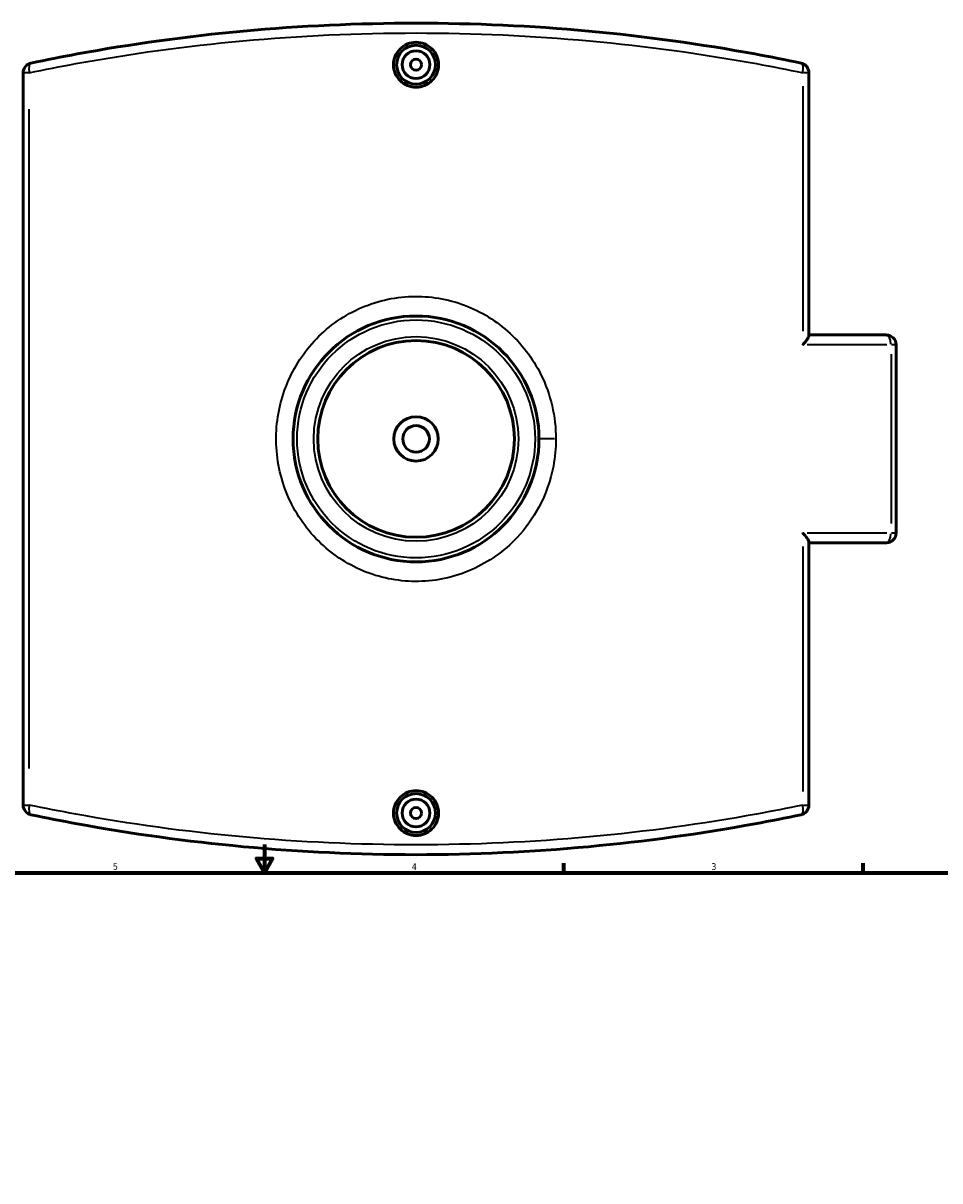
# Model space of a CAD drawing. Header units: inches. Extents: x -5.8 to 56.1, y -15.9 to 36.3.
# Tile 5 of 8: x 13.6 to 26.6, y 16.6 to 33.1. Entities that reach past the tile are written whole.
import ezdxf

# ---------------------------------------------------------------- set-up
doc = ezdxf.new("R2010")
doc.units = ezdxf.units.IN
doc.header["$MEASUREMENT"] = 0
for name, color, linetype, lineweight in [('Border (ANSI)', 7, 'Continuous', 70), ('Visible (ANSI)', 7, 'Continuous', 50), ('Visible Narrow (ANSI)', 7, 'Continuous', 35)]:
    doc.layers.add(name, color=color, linetype=linetype, lineweight=lineweight)
doc.styles.add('Note Text (ANSI)', font='tahoma.ttf')

# ---------------------------------------------------------------- blocks, each defined once
blk = doc.blocks.new('Borders Default Border')
at = {"layer": 'Border (ANSI)'}
for p, q in [((21.25, 21), (21.25, 21.134)), ((25.5, 21), (25.5, 21.134))]:
    blk.add_line(p, q, dxfattribs=at)
at = {"layer": 'Border (ANSI)', "flags": 128}
for points in [[(17, 21.4), (17, 21), (16.885, 21.2), (17.115, 21.2), (17, 21)], [(0.5, 1), (0.5, 21), (33.5, 21), (33.5, 1), (0.5, 1)]]:
    blk.add_lwpolyline(points, dxfattribs=at)
at = {"layer": 'Border (ANSI)', "color": 5, "true_color": 0x0000ff, "char_height": 0.0945, "attachment_point": 7, "style": 'Note Text (ANSI)'}
for s, insert in [('5', (14.847, 21.038)), ('4', (19.092, 21.04)), ('3', (23.346, 21.038))]:
    blk.add_mtext(s, dxfattribs=dict(at, insert=insert))

msp = doc.modelspace()

# ---------------------------------------------------------------- linework, layer by layer
at = {"layer": 'Visible (ANSI)'}
for p, q in [((13.572, 32.363), (13.572, 21.96)), ((24.732, 28.627), (24.732, 32.363)), ((24.732, 28.638), (25.832, 28.638)), ((25.972, 25.825), (25.972, 28.498)), ((24.732, 21.96), (24.732, 25.696)), ((25.832, 25.685), (24.732, 25.685))]:
    msp.add_line(p, q, dxfattribs=at)
for centre, radius in [((19.152, 32.476), 0.276), ((19.152, 32.476), 0.197), ((19.152, 32.476), 0.0787), ((19.152, 27.161), 1.746), ((19.152, 27.161), 1.397), ((19.152, 27.161), 0.315), ((19.152, 27.161), 0.189), ((19.152, 21.847), 0.276), ((19.152, 21.847), 0.197), ((19.152, 21.847), 0.0787)]:
    msp.add_circle(centre, radius, dxfattribs=at)
for centre, start, end in [((13.711, 32.363), 101.8383, 180), ((24.592, 32.363), 0, 78.1617), ((25.832, 28.498), 0, 90), ((25.832, 25.825), 270, 0), ((13.711, 21.96), 180, 258.1617), ((24.592, 21.96), 281.8383, 0)]:
    msp.add_arc(centre, 0.139, start, end, dxfattribs=at)
for points, knots in [([(24.621, 32.499), (24.405, 32.545), (24.186, 32.588), (23.201, 32.769), (22.41, 32.879), (20.796, 33.028), (19.974, 33.066), (19.152, 33.066), (18.33, 33.066), (17.508, 33.028), (15.894, 32.879), (15.103, 32.769), (14.118, 32.588), (13.899, 32.545), (13.683, 32.499)], [3.865406, 3.865406, 3.865406, 3.865406, 5.671877, 5.671877, 11.903376, 11.903376, 18.13488, 18.13488, 18.13488, 24.366384, 24.366384, 30.597884, 30.597884, 32.404389, 32.404389, 32.404389, 32.404389]), ([(19.471, 32.476), (19.471, 32.436), (19.463, 32.393), (19.431, 32.314), (19.406, 32.279), (19.349, 32.222), (19.313, 32.197), (19.235, 32.165), (19.192, 32.157), (19.112, 32.157), (19.069, 32.165), (18.99, 32.197), (18.954, 32.222), (18.898, 32.279), (18.873, 32.314), (18.84, 32.393), (18.832, 32.436), (18.832, 32.476), (18.832, 32.516), (18.84, 32.559), (18.873, 32.638), (18.898, 32.673), (18.954, 32.73), (18.99, 32.755), (19.069, 32.787), (19.112, 32.795), (19.192, 32.795), (19.235, 32.787), (19.313, 32.755), (19.349, 32.73), (19.406, 32.673), (19.431, 32.638), (19.463, 32.559), (19.471, 32.516), (19.471, 32.476)], [2.444121, 2.444121, 2.444121, 2.444121, 2.74967, 2.74967, 3.055219, 3.055219, 3.3607, 3.3607, 3.666182, 3.666182, 3.971663, 3.971663, 4.277145, 4.277145, 4.582694, 4.582694, 4.888242, 4.888242, 4.888242, 5.193791, 5.193791, 5.49934, 5.49934, 5.804822, 5.804822, 6.110303, 6.110303, 6.415784, 6.415784, 6.721266, 6.721266, 7.026815, 7.026815, 7.332364, 7.332364, 7.332364, 7.332364]), ([(24.645, 28.498), (24.646, 28.498), (24.646, 28.499), (24.659, 28.513), (24.672, 28.528), (24.695, 28.556), (24.704, 28.569), (24.72, 28.594), (24.726, 28.606), (24.731, 28.62), (24.732, 28.624), (24.732, 28.627)], [-0.0011904, -0.0011904, -0.0011904, -0.0011904, 0, 0, 0.1585664, 0.1585664, 0.309681, 0.309681, 0.4630956, 0.4630956, 0.5339163, 0.5339163, 0.5339163, 0.5339163]), ([(24.732, 25.696), (24.732, 25.702), (24.729, 25.71), (24.719, 25.732), (24.709, 25.746), (24.684, 25.782), (24.665, 25.803), (24.646, 25.824), (24.646, 25.825), (24.645, 25.825)], [0, 0, 0, 0, 0.1266551, 0.1266551, 0.3018845, 0.3018845, 0.5286287, 0.5286287, 0.5298066, 0.5298066, 0.5298066, 0.5298066]), ([(19.471, 21.847), (19.471, 21.807), (19.463, 21.764), (19.431, 21.685), (19.406, 21.65), (19.349, 21.593), (19.313, 21.568), (19.235, 21.536), (19.192, 21.528), (19.112, 21.528), (19.069, 21.536), (18.99, 21.568), (18.954, 21.593), (18.898, 21.65), (18.873, 21.685), (18.84, 21.764), (18.832, 21.807), (18.832, 21.887), (18.84, 21.93), (18.873, 22.009), (18.898, 22.044), (18.954, 22.101), (18.99, 22.126), (19.069, 22.158), (19.112, 22.166), (19.192, 22.166), (19.235, 22.158), (19.313, 22.126), (19.349, 22.101), (19.406, 22.044), (19.431, 22.009), (19.463, 21.93), (19.471, 21.887), (19.471, 21.847)], [0, 0, 0, 0, 0.305549, 0.305549, 0.611098, 0.611098, 0.916579, 0.916579, 1.222061, 1.222061, 1.527542, 1.527542, 1.833024, 1.833024, 2.138572, 2.138572, 2.444121, 2.444121, 2.74967, 2.74967, 3.055219, 3.055219, 3.3607, 3.3607, 3.666182, 3.666182, 3.971663, 3.971663, 4.277145, 4.277145, 4.582694, 4.582694, 4.888242, 4.888242, 4.888242, 4.888242]), ([(13.683, 21.824), (13.899, 21.778), (14.118, 21.735), (15.103, 21.554), (15.894, 21.444), (17.508, 21.295), (18.33, 21.256), (19.152, 21.256), (19.974, 21.256), (20.796, 21.295), (22.41, 21.444), (23.201, 21.554), (24.186, 21.735), (24.405, 21.778), (24.621, 21.824)], [1.339988, 1.339988, 1.339988, 1.339988, 3.146493, 3.146493, 9.377992, 9.377992, 15.609496, 15.609496, 15.609496, 21.841001, 21.841001, 28.0725, 28.0725, 29.878971, 29.878971, 29.878971, 29.878971])]:
    msp.add_open_spline(points, degree=3, knots=knots, dxfattribs=at)
at = {"layer": 'Visible Narrow (ANSI)'}
for p, q in [((13.651, 32.363), (13.572, 32.363)), ((24.732, 32.363), (24.653, 32.363)), ((24.645, 32.17), (24.645, 28.692)), ((13.658, 22.48), (13.658, 31.843)), ((25.836, 28.498), (24.709, 28.498)), ((25.972, 28.498), (25.904, 28.498)), ((25.898, 28.365), (25.898, 25.958)), ((21.119, 27.161), (20.899, 27.161)), ((24.709, 25.825), (25.836, 25.825)), ((25.904, 25.825), (25.972, 25.825)), ((24.645, 25.631), (24.645, 22.153)), ((13.572, 21.96), (13.651, 21.96)), ((24.653, 21.96), (24.732, 21.96))]:
    msp.add_line(p, q, dxfattribs=at)
for radius in [1.69, 1.453]:
    msp.add_circle((19.152, 27.161), radius, dxfattribs=at)
for centre, major_axis, ratio, start_param, end_param in [((13.711, 32.363), (-0.029, 0.136), 0.37331, 0.074635, 1.418071), ((24.592, 32.363), (0.029, 0.136), 0.37331, 4.865114, 6.20855), ((25.832, 28.498), (0, 0.139), 0.466928, 4.790929, 6.204645), ((25.832, 25.825), (0, -0.139), 0.466928, 0.07854, 1.492257), ((13.711, 21.96), (-0.029, -0.136), 0.37331, 4.865114, 6.20855), ((24.592, 21.96), (0.029, -0.136), 0.37331, 0.074635, 1.418071)]:
    msp.add_ellipse(centre, major_axis=major_axis, ratio=ratio, start_param=start_param, end_param=end_param, dxfattribs=at)
for points, knots in [([(13.658, 32.363), (13.876, 32.408), (14.096, 32.451), (15.085, 32.631), (15.879, 32.741), (17.5, 32.889), (18.326, 32.927), (19.152, 32.927), (19.978, 32.927), (20.803, 32.889), (22.424, 32.741), (23.219, 32.631), (24.208, 32.451), (24.428, 32.408), (24.645, 32.363)], [-32.404389, -32.404389, -32.404389, -32.404389, -30.597884, -30.597884, -24.366384, -24.366384, -18.13488, -18.13488, -18.13488, -11.903376, -11.903376, -5.671877, -5.671877, -3.865406, -3.865406, -3.865406, -3.865406]), ([(21.138, 27.161), (21.138, 27.477), (21.065, 27.792), (20.809, 28.309), (20.646, 28.521), (20.259, 28.862), (20.036, 28.993), (19.555, 29.161), (19.298, 29.197), (18.783, 29.169), (18.525, 29.101), (18.056, 28.871), (17.845, 28.709), (17.503, 28.32), (17.371, 28.095), (17.198, 27.608), (17.157, 27.347), (17.176, 26.822), (17.238, 26.558), (17.455, 26.076), (17.61, 25.858), (17.986, 25.502), (18.204, 25.363), (18.678, 25.178), (18.934, 25.132), (19.449, 25.142), (19.708, 25.2), (20.185, 25.412), (20.403, 25.566), (20.706, 25.887), (20.812, 26.034), (20.994, 26.375), (21.063, 26.572), (21.126, 26.903), (21.138, 27.032), (21.138, 27.161)], [-26.757787, -26.757787, -26.757787, -26.757787, -24.768641, -24.768641, -23.101873, -23.101873, -21.473782, -21.473782, -19.836151, -19.836151, -18.158001, -18.158001, -16.48896, -16.48896, -14.859781, -14.859781, -13.224267, -13.224267, -11.547107, -11.547107, -9.876748, -9.876748, -8.246323, -8.246323, -6.612109, -6.612109, -4.936513, -4.936513, -3.264089, -3.264089, -2.121931, -2.121931, -0.816127, -0.816127, 0, 0, 0, 0]), ([(24.645, 21.96), (24.428, 21.915), (24.208, 21.872), (23.219, 21.692), (22.424, 21.582), (20.803, 21.434), (19.978, 21.396), (19.152, 21.396), (18.326, 21.396), (17.5, 21.434), (15.879, 21.582), (15.085, 21.692), (14.096, 21.872), (13.876, 21.915), (13.658, 21.96)], [-29.878971, -29.878971, -29.878971, -29.878971, -28.0725, -28.0725, -21.841001, -21.841001, -15.609496, -15.609496, -15.609496, -9.377992, -9.377992, -3.146493, -3.146493, -1.339988, -1.339988, -1.339988, -1.339988])]:
    msp.add_open_spline(points, degree=3, knots=knots, dxfattribs=at)

# ---------------------------------------------------------------- block references
msp.add_blockref('Borders Default Border', (0, 0))

doc.saveas('drawing.dxf')
